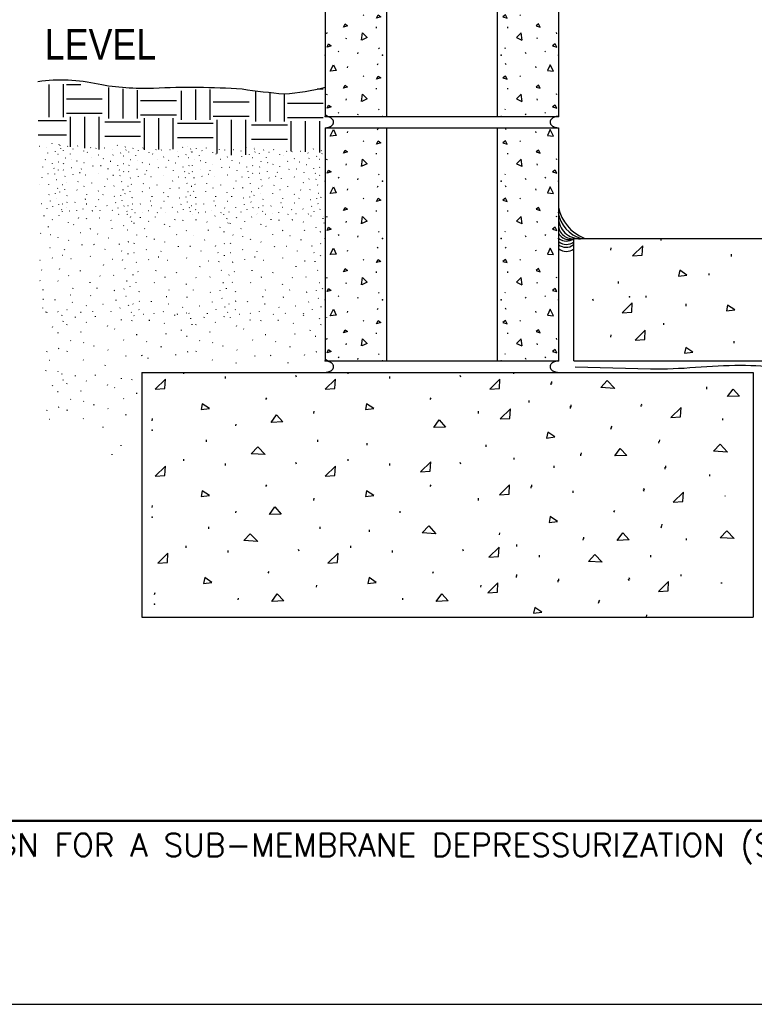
# Model space of a CAD drawing. Extents: x -4.7 to 19.3, y -5.1 to 12.9.
# Tile 1 of 10: x -2 to 1, y -5.1 to -1.1. Entities that reach past the tile are written whole.
import ezdxf
from ezdxf.enums import TextEntityAlignment as Align

# ---------------------------------------------------------------- set-up
doc = ezdxf.new("R2010")
doc.units = 0
doc.layers.get('0').update_dxf_attribs({"linetype": 'CONTINUOUS'})
for name, color, linetype in [('29', 7, 'CONTINUOUS'), ('31', 7, 'CONTINUOUS'), ('32', 7, 'CONTINUOUS'), ('35', 7, 'CONTINUOUS'), ('50', 7, 'CONTINUOUS')]:
    doc.layers.add(name, color=color, linetype=linetype)
doc.styles.add('ROMANS', font='ROMANS')

# ---------------------------------------------------------------- blocks, each defined once
blk = doc.blocks.new('8CMU')
at = {"layer": '32', "linetype": 'CONTINUOUS'}
for p, q in [((0, 0.666667), (0, 0.03125)), ((0, 0.666667), (0.635415, 0.666667)), ((0.060199, 0.653298), (0.06159, 0.656419)), ((0.14241, 0.661273), (0.143801, 0.664398)), ((0.166667, 0.666667), (0.166667, 0.03125)), ((0.468749, 0.666667), (0.468749, 0.03125)), ((0.493007, 0.661273), (0.491616, 0.664398)), ((0.575217, 0.653298), (0.573827, 0.656419)), ((0.635415, 0.666667), (0.635415, 0.03125)), ((0.103563, 0.631098), (0.104949, 0.629017)), ((0.531853, 0.631098), (0.530467, 0.629017)), ((0.138629, 0.59782), (0.138977, 0.594699)), ((0.496788, 0.59782), (0.49644, 0.594699)), ((0.004008, 0.57941), (0.005395, 0.582535)), ((0.05673, 0.565189), (0.058121, 0.568314)), ((0.578686, 0.565189), (0.577296, 0.568314)), ((0.631409, 0.57941), (0.630022, 0.582535)), ((0.145039, 0.54057), (0.14643, 0.538488)), ((0.490378, 0.54057), (0.488987, 0.538488)), ((0.035516, 0.531742), (0.036902, 0.52966)), ((0.088297, 0.524954), (0.089688, 0.528074)), ((0.547118, 0.524954), (0.545728, 0.528074)), ((0.5999, 0.531742), (0.598514, 0.52966)), ((0.060199, 0.497048), (0.06159, 0.500168)), ((0.14241, 0.505023), (0.143801, 0.508148)), ((0.493007, 0.505023), (0.491616, 0.508148)), ((0.575217, 0.497048), (0.573827, 0.500168)), ((0.103563, 0.474848), (0.104949, 0.472767)), ((0.531853, 0.474848), (0.530467, 0.472767)), ((0.138629, 0.44157), (0.138977, 0.438449)), ((0.496788, 0.44157), (0.49644, 0.438449)), ((0.004008, 0.42316), (0.005395, 0.426285)), ((0.05673, 0.408939), (0.058121, 0.412064)), ((0.578686, 0.408939), (0.577296, 0.412064)), ((0.631409, 0.42316), (0.630022, 0.426285)), ((0.145039, 0.38432), (0.14643, 0.38224)), ((0.490378, 0.38432), (0.488987, 0.38224)), ((0.035516, 0.375493), (0.036902, 0.373411)), ((0.088297, 0.368704), (0.089688, 0.371826)), ((0.547118, 0.368704), (0.545728, 0.371826)), ((0.5999, 0.375493), (0.598514, 0.373411)), ((0.060199, 0.330382), (0.06159, 0.333503)), ((0.14241, 0.338358), (0.143801, 0.341483)), ((0.493007, 0.338358), (0.491616, 0.341483)), ((0.575217, 0.330382), (0.573827, 0.333503)), ((0.103563, 0.308182), (0.104949, 0.3061)), ((0.531853, 0.308182), (0.530467, 0.3061)), ((0.138629, 0.274905), (0.138977, 0.271784)), ((0.496788, 0.274905), (0.49644, 0.271784)), ((0.004008, 0.256495), (0.005395, 0.25962)), ((0.05673, 0.242272), (0.058121, 0.245397)), ((0.578686, 0.242272), (0.577296, 0.245397)), ((0.631409, 0.256495), (0.630022, 0.25962)), ((0.145039, 0.217655), (0.14643, 0.215573)), ((0.490378, 0.217655), (0.488987, 0.215573)), ((0.035516, 0.208827), (0.036902, 0.206745)), ((0.088297, 0.202038), (0.089688, 0.205159)), ((0.547118, 0.202038), (0.545728, 0.205159)), ((0.5999, 0.208827), (0.598514, 0.206745)), ((0.060199, 0.163715), (0.06159, 0.166836)), ((0.14241, 0.171691), (0.143801, 0.174816)), ((0.493007, 0.171691), (0.491616, 0.174816)), ((0.575217, 0.163715), (0.573827, 0.166836)), ((0.103563, 0.141516), (0.104949, 0.139434)), ((0.531853, 0.141516), (0.530467, 0.139434)), ((0.138629, 0.108238), (0.138977, 0.105116)), ((0.496788, 0.108238), (0.49644, 0.105116)), ((0.004008, 0.089828), (0.005395, 0.092953)), ((0.631409, 0.089828), (0.630022, 0.092953)), ((0.05673, 0.075605), (0.058121, 0.07873)), ((0.578686, 0.075605), (0.577296, 0.07873)), ((0, 0.036257), (0.007512, 0.03125)), ((0, 0.03125), (0.635415, 0.03125)), ((0.035516, 0.04216), (0.036902, 0.040078)), ((0.088297, 0.035371), (0.089688, 0.038491)), ((0.145039, 0.050988), (0.14643, 0.048906)), ((0.490378, 0.050988), (0.488987, 0.048906)), ((0.547118, 0.035371), (0.545728, 0.038491)), ((0.5999, 0.04216), (0.598514, 0.040078))]:
    blk.add_line(p, q, dxfattribs=at)
for points in [[(0.013371, 0.643935), (0.022738, 0.661622), (0.030023, 0.64532), (0.013719, 0.643935)], [(0.622046, 0.643935), (0.612678, 0.661622), (0.605393, 0.64532), (0.621697, 0.643935)], [(0.139984, 0.622079), (0.144145, 0.630751), (0.151082, 0.625548), (0.139984, 0.622079)], [(0.495431, 0.622079), (0.491272, 0.630751), (0.484335, 0.625548), (0.495431, 0.622079)], [(0.049863, 0.597283), (0.054023, 0.605954), (0.060961, 0.600751), (0.049863, 0.597283)], [(0.585553, 0.597283), (0.581393, 0.605954), (0.574456, 0.600751), (0.585553, 0.597283)], [(0.098934, 0.561602), (0.101684, 0.581426), (0.114105, 0.568598), (0.099258, 0.56172)], [(0.536483, 0.561602), (0.533733, 0.581426), (0.521311, 0.568598), (0.536159, 0.56172)], [(0.004699, 0.542988), (0.008863, 0.55166), (0.015801, 0.546457), (0.004699, 0.542988)], [(0.630717, 0.542988), (0.626553, 0.55166), (0.619616, 0.546457), (0.630717, 0.542988)], [(0.013371, 0.487684), (0.022738, 0.505371), (0.030023, 0.48907), (0.013719, 0.487684)], [(0.622046, 0.487684), (0.612678, 0.505371), (0.605393, 0.48907), (0.621697, 0.487684)], [(0.139984, 0.465829), (0.144145, 0.474501), (0.151082, 0.469298), (0.139984, 0.465829)], [(0.495431, 0.465829), (0.491272, 0.474501), (0.484335, 0.469298), (0.495431, 0.465829)], [(0.049863, 0.441033), (0.054023, 0.449704), (0.060961, 0.444501), (0.049863, 0.441033)], [(0.585553, 0.441033), (0.581393, 0.449704), (0.574456, 0.444501), (0.585553, 0.441033)], [(0.098934, 0.405352), (0.101684, 0.425176), (0.114105, 0.412348), (0.099258, 0.40547)], [(0.536483, 0.405352), (0.533733, 0.425176), (0.521311, 0.412348), (0.536159, 0.40547)], [(0.004699, 0.386738), (0.008863, 0.39541), (0.015801, 0.390207), (0.004699, 0.386738)], [(0.630717, 0.386738), (0.626553, 0.39541), (0.619616, 0.390207), (0.630717, 0.386738)], [(0.013371, 0.321018), (0.022738, 0.338706), (0.030023, 0.322405), (0.013719, 0.321018)], [(0.622046, 0.321018), (0.612678, 0.338706), (0.605393, 0.322405), (0.621697, 0.321018)], [(0.139984, 0.299163), (0.144145, 0.307835), (0.151082, 0.302632), (0.139984, 0.299163)], [(0.495431, 0.299163), (0.491272, 0.307835), (0.484335, 0.302632), (0.495431, 0.299163)], [(0.049863, 0.274366), (0.054023, 0.283038), (0.060961, 0.277835), (0.049863, 0.274366)], [(0.585553, 0.274366), (0.581393, 0.283038), (0.574456, 0.277835), (0.585553, 0.274366)], [(0.098934, 0.238686), (0.101684, 0.25851), (0.114105, 0.245682), (0.099258, 0.238803)], [(0.536483, 0.238686), (0.533733, 0.25851), (0.521311, 0.245682), (0.536159, 0.238803)], [(0.004699, 0.220073), (0.008863, 0.228745), (0.015801, 0.223542), (0.004699, 0.220073)], [(0.630717, 0.220073), (0.626553, 0.228745), (0.619616, 0.223542), (0.630717, 0.220073)], [(0.013371, 0.154352), (0.022738, 0.172039), (0.030023, 0.155738), (0.013719, 0.154352)], [(0.622046, 0.154352), (0.612678, 0.172039), (0.605393, 0.155738), (0.621697, 0.154352)], [(0.139984, 0.132496), (0.144145, 0.141168), (0.151082, 0.135965), (0.139984, 0.132496)], [(0.495431, 0.132496), (0.491272, 0.141168), (0.484335, 0.135965), (0.495431, 0.132496)], [(0.049863, 0.107699), (0.054023, 0.116371), (0.060961, 0.111168), (0.049863, 0.107699)], [(0.585553, 0.107699), (0.581393, 0.116371), (0.574456, 0.111168), (0.585553, 0.107699)], [(0.098934, 0.07202), (0.101684, 0.091844), (0.114105, 0.079016), (0.099258, 0.072137)], [(0.536483, 0.07202), (0.533733, 0.091844), (0.521311, 0.079016), (0.536159, 0.072137)], [(0.004699, 0.053406), (0.008863, 0.062078), (0.015801, 0.056875), (0.004699, 0.053406)], [(0.630717, 0.053406), (0.626553, 0.062078), (0.619616, 0.056875), (0.630717, 0.053406)]]:
    blk.add_lwpolyline(points, dxfattribs=at)
for points in [[(0.000001, 0, 0.023214), (0.003224, 0.000232, 0.02419), (0.00641, 0.000769, 0.024773), (0.009383, 0.001573, 0.027459), (0.012255, 0.002683, 0.02867), (0.014761, 0.00399, 0.033429), (0.017085, 0.005595, 0.035406), (0.01895, 0.007306, 0.042063), (0.020528, 0.00928, 0.044525), (0.021621, 0.011284, 0.050398), (0.022319, 0.013454, 0.051721), (0.022542, 0.015625, 0.051721), (0.022319, 0.017795, 0.050398), (0.021621, 0.019965, 0.044525), (0.020528, 0.021969, 0.042063), (0.01895, 0.023944, 0.035406), (0.017085, 0.025654, 0.033429), (0.014761, 0.027259, 0.02867), (0.012255, 0.028566, 0.027459), (0.009383, 0.029676, 0.024773), (0.00641, 0.030481, 0.02419), (0.003224, 0.031017, 0.023214), (0.000001, 0.03125)], [(0.635416, 0.03125, 0.023214), (0.632193, 0.031017, 0.02419), (0.629007, 0.030481, 0.024773), (0.626034, 0.029676, 0.027459), (0.623162, 0.028566, 0.02867), (0.620655, 0.027259, 0.033429), (0.618332, 0.025654, 0.035406), (0.616467, 0.023944, 0.042063), (0.614888, 0.021969, 0.044525), (0.613795, 0.019965, 0.050398), (0.613098, 0.017795, 0.051721), (0.612875, 0.015625, 0.051721), (0.613098, 0.013454, 0.050398), (0.613795, 0.011284, 0.044525), (0.614888, 0.00928, 0.042063), (0.616467, 0.007306, 0.035406), (0.618332, 0.005595, 0.033429), (0.620655, 0.00399, 0.02867), (0.623162, 0.002683, 0.027459), (0.626034, 0.001573, 0.024773), (0.629007, 0.000769, 0.02419), (0.632193, 0.000232, 0.023214), (0.635416, 0)]]:
    blk.add_lwpolyline(points, format="xyb", dxfattribs=at)
for p in [(0, 0.520832), (0.15625, 0.520832), (0.479165, 0.520832), (0.635415, 0.520832), (0, 0.364583), (0.15625, 0.364583), (0.479165, 0.364583), (0.635415, 0.364583), (0, 0.197917), (0.15625, 0.197917), (0.479165, 0.197917), (0.635415, 0.197917), (0, 0.03125), (0.15625, 0.03125), (0.479165, 0.03125), (0.635415, 0.03125)]:
    blk.add_point(p, dxfattribs=at)
blk = doc.blocks.new('STUCCO')
at = {"layer": '31', "linetype": 'CONTINUOUS'}
for p, q in [((0, 0.25), (0.00025, 0.249702)), ((0.031969, 0.241385), (0.032402, 0.242685)), ((0.068318, 0.242594), (0.068753, 0.243893)), ((0.212507, 0.245014), (0.212941, 0.246313)), ((0.241587, 0.238969), (0.242023, 0.240268)), ((0.016798, 0.227889), (0.017234, 0.229188)), ((0.042245, 0.214592), (0.042678, 0.215891)), ((0.052313, 0.232469), (0.051661, 0.233118)), ((0.090711, 0.225473), (0.091146, 0.226771)), ((0.103809, 0.220379), (0.103158, 0.22103)), ((0.115573, 0.236551), (0.116007, 0.237849)), ((0.134938, 0.235143), (0.135371, 0.236441)), ((0.167167, 0.23626), (0.165828, 0.235969)), ((0.194079, 0.230656), (0.193428, 0.231306)), ((0.224604, 0.217613), (0.225038, 0.218911)), ((0.244012, 0.228087), (0.244448, 0.229389)), ((0.023839, 0.199224), (0.023188, 0.199872)), ((0.047465, 0.195598), (0.046815, 0.196247)), ((0.120167, 0.200432), (0.119516, 0.201081)), ((0.144146, 0.210268), (0.142803, 0.209977)), ((0.16197, 0.19741), (0.161319, 0.19806)), ((0.196733, 0.210962), (0.197169, 0.212264)), ((0.235021, 0.207245), (0.233682, 0.206956)), ((0.017406, 0.179531), (0.01784, 0.180831)), ((0.065871, 0.189203), (0.066307, 0.190504)), ((0.091693, 0.182301), (0.091042, 0.182948)), ((0.124033, 0.171072), (0.124469, 0.17237)), ((0.153232, 0.172188), (0.151892, 0.171896)), ((0.188371, 0.187901), (0.187031, 0.187613)), ((0.214303, 0.172884), (0.21474, 0.174182)), ((0.236233, 0.178837), (0.234892, 0.178546)), ((0.016922, 0.156185), (0.016271, 0.156837)), ((0.046861, 0.164164), (0.046211, 0.164816)), ((0.076896, 0.146197), (0.075557, 0.145905)), ((0.081625, 0.159583), (0.082059, 0.160884)), ((0.144401, 0.143613), (0.14375, 0.144264)), ((0.179163, 0.160188), (0.179599, 0.161488)), ((0.220132, 0.156307), (0.219482, 0.156956)), ((0.235531, 0.149509), (0.235965, 0.150807)), ((0.022781, 0.134102), (0.021479, 0.133453)), ((0.052313, 0.139384), (0.051661, 0.140031)), ((0.097753, 0.137568), (0.0971, 0.138219)), ((0.176135, 0.122712), (0.176569, 0.12401)), ((0.198065, 0.136525), (0.196725, 0.136233)), ((0.222178, 0.134802), (0.222615, 0.136102)), ((0.014318, 0.102926), (0.013016, 0.102276)), ((0.026688, 0.110719), (0.026036, 0.11137)), ((0.069507, 0.113042), (0.069943, 0.114342)), ((0.092044, 0.097233), (0.090703, 0.096943)), ((0.119792, 0.108206), (0.120225, 0.109505)), ((0.167423, 0.095859), (0.166773, 0.09651)), ((0.20037, 0.097327), (0.200803, 0.098625)), ((0.228615, 0.113995), (0.227962, 0.114643)), ((0.02213, 0.08474), (0.021479, 0.085389)), ((0.066246, 0.083771), (0.065595, 0.084422)), ((0.143419, 0.079796), (0.143854, 0.081094)), ((0.233203, 0.083935), (0.231865, 0.083643)), ((0.029521, 0.062266), (0.029954, 0.063566)), ((0.096283, 0.050087), (0.094944, 0.049796)), ((0.101616, 0.065893), (0.102052, 0.067193)), ((0.145357, 0.048875), (0.144017, 0.048587)), ((0.160382, 0.065893), (0.160818, 0.067193)), ((0.202307, 0.060967), (0.200965, 0.060676)), ((0.225208, 0.064078), (0.225642, 0.065379)), ((0.240378, 0.069719), (0.240813, 0.071018)), ((0.014318, 0.032129), (0.013667, 0.03278)), ((0.030246, 0.039206), (0.028906, 0.038914)), ((0.0586, 0.038089), (0.059036, 0.039389)), ((0.10113, 0.032556), (0.099792, 0.032266)), ((0.134753, 0.024333), (0.1341, 0.024984)), ((0.175298, 0.026952), (0.174648, 0.027602)), ((0.206427, 0.036879), (0.206861, 0.038177)), ((0.230428, 0.046296), (0.229777, 0.046947)), ((0.236741, 0.02499), (0.237177, 0.026289)), ((0.010411, 0.011993), (0.00976, 0.012643)), ((0.029292, 0.01849), (0.028641, 0.019139)), ((0.039704, 0.006797), (0.039053, 0.007448)), ((0.065746, 0.009396), (0.065095, 0.010046)), ((0.08788, 0.013941), (0.087229, 0.014592)), ((0.121732, 0.008098), (0.120428, 0.007448)), ((0.150378, 0.009396), (0.149725, 0.010046)), ((0.194309, 0.009073), (0.194745, 0.010372)), ((0.215516, 0.018141), (0.215949, 0.019441)), ((0.249461, 0.000281), (0.25, 0))]:
    blk.add_line(p, q, dxfattribs=at)

msp = doc.modelspace()

# ---------------------------------------------------------------- linework, layer by layer
at = {"layer": '29', "linetype": 'CONTINUOUS'}
for p, q in [((0.227932, -2.491762), (0.227932, -1.991762)), ((0.227932, -1.991762), (2.740229, -1.991762)), ((0.227932, -2.491762), (2.740229, -2.491762)), ((-1.53769, -2.538637), (-1.53769, -3.538637)), ((-1.53769, -2.538637), (0.96231, -2.538637)), ((0.96231, -2.538637), (0.96231, -3.538637)), ((-1.53769, -3.538637), (0.96231, -3.538637))]:
    msp.add_line(p, q, dxfattribs=at)
msp.add_lwpolyline([(0.233564, -2.516281), (0.387716, -2.520044), (0.541868, -2.523807, 0.022821), (0.726085, -2.517489, -0.016258), (0.910329, -2.508755, -0.026747), (1.075763, -2.52041, 0.028964), (1.241193, -2.531332, 0.014467), (1.395344, -2.523703, -0.015142), (1.549497, -2.516281, -0.001878), (1.748768, -2.515404, -0.002525), (1.948036, -2.516281, -0.004206), (2.169869, -2.521351, 0.010099), (2.391695, -2.523807, 0.008162), (2.504486, -2.519652, -0.011637), (2.617283, -2.516281), (2.6812, -2.516281), (2.745117, -2.516281)], format="xyb", dxfattribs=at)
for centre, radius, start, end in [((0.298282, -1.86176), 0.135593, 189.521658, 253.159133), ((0.333826, -1.82959), 0.171659, 191.684233, 248.408522), ((0.223683, -1.933512), 0.058405, 175.827119, 274.172881), ((0.253086, -1.904419), 0.087673, 186.280161, 277.454258), ((0.208602, -1.948118), 0.047733, 204.942997, 293.889731), ((0.198161, -1.951994), 0.049677, 231.981883, 306.820678), ((0.198161, -1.965533), 0.049677, 231.981883, 306.820678), ((0.196659, -1.977566), 0.049677, 231.981883, 306.820678), ((0.198161, -1.994115), 0.049677, 231.981883, 306.820678)]:
    msp.add_arc(centre, radius, start, end, dxfattribs=at)
at = {"layer": '31', "linetype": 'CONTINUOUS'}
for p, q in [((-1.918052, -1.362012), (-1.918052, -1.495059)), ((-1.859458, -1.35999), (-1.859458, -1.495059)), ((-1.845893, -1.362198), (-1.787547, -1.362198)), ((-1.67369, -1.373591), (-1.67369, -1.500888)), ((-1.615096, -1.379456), (-1.615096, -1.500888)), ((-1.556503, -1.385318), (-1.556503, -1.500888)), ((-1.376561, -1.38681), (-1.376561, -1.506719)), ((-1.317967, -1.382622), (-1.317967, -1.506719)), ((-1.259374, -1.382031), (-1.259374, -1.506719)), ((-1.073607, -1.390715), (-1.073607, -1.512549)), ((-1.015013, -1.396729), (-1.015013, -1.512549)), ((-0.956419, -1.402742), (-0.956419, -1.512549)), ((-0.821427, -1.379688), (-0.79637, -1.379688)), ((-1.845893, -1.420792), (-1.699409, -1.420792)), ((-1.542938, -1.426621), (-1.396453, -1.426621)), ((-1.24581, -1.432451), (-1.099326, -1.432451)), ((-0.942854, -1.438281), (-0.79637, -1.438281)), ((-1.845893, -1.479385), (-1.699409, -1.479385)), ((-1.542938, -1.485215), (-1.396453, -1.485215)), ((-1.961227, -1.508682), (-1.845893, -1.508682)), ((-1.831245, -1.494034), (-1.831245, -1.616949)), ((-1.772651, -1.494034), (-1.772651, -1.622279)), ((-1.714057, -1.494034), (-1.714057, -1.627609)), ((-1.689422, -1.514512), (-1.542938, -1.514512)), ((-1.528289, -1.499863), (-1.528289, -1.62923)), ((-1.469695, -1.499863), (-1.469695, -1.627763)), ((-1.411102, -1.499863), (-1.411102, -1.626299)), ((-1.392294, -1.520341), (-1.24581, -1.520341)), ((-1.24581, -1.491044), (-1.099326, -1.491044)), ((-1.231161, -1.505693), (-1.231161, -1.643418)), ((-1.172568, -1.505693), (-1.172568, -1.650526)), ((-1.113974, -1.505693), (-1.113974, -1.649651)), ((-1.089339, -1.526172), (-0.942854, -1.526172)), ((-0.942854, -1.496875), (-0.79637, -1.496875)), ((-0.928206, -1.511523), (-0.928206, -1.634326)), ((-0.869612, -1.511523), (-0.869612, -1.63677)), ((-0.811018, -1.511523), (-0.811018, -1.639214)), ((-1.961227, -1.567276), (-1.845893, -1.567276)), ((-1.905046, -1.604602), (-1.904555, -1.603141)), ((-1.872328, -1.611402), (-1.871841, -1.60994)), ((-1.689422, -1.573105), (-1.542938, -1.573105)), ((-1.392294, -1.578935), (-1.24581, -1.578935)), ((-1.089339, -1.584766), (-0.942854, -1.584766)), ((-1.956053, -1.614449), (-1.95756, -1.614777)), ((-1.925776, -1.620754), (-1.926508, -1.620023)), ((-1.922789, -1.642909), (-1.922302, -1.641445)), ((-1.891436, -1.635427), (-1.890948, -1.633966)), ((-1.879717, -1.647091), (-1.881224, -1.647417)), ((-1.869602, -1.623643), (-1.869112, -1.62218)), ((-1.932198, -1.668854), (-1.933706, -1.669177)), ((-1.903023, -1.685747), (-1.902534, -1.684286)), ((-1.878352, -1.679051), (-1.879862, -1.679379)), ((-1.942557, -1.700031), (-1.942068, -1.698568)), ((-1.921294, -1.726652), (-1.922799, -1.72698)), ((-1.896467, -1.704396), (-1.897201, -1.703667)), ((-1.894164, -1.72859), (-1.893674, -1.727128)), ((-1.879143, -1.712044), (-1.878655, -1.710583)), ((-1.945964, -1.742191), (-1.945475, -1.74073)), ((-1.918701, -1.77075), (-1.918211, -1.769289)), ((-1.886924, -1.751997), (-1.887656, -1.751268)), ((-1.955764, -1.772401), (-1.956497, -1.771668)), ((-1.890757, -1.808154), (-1.890268, -1.806691)), ((-1.881763, -1.785815), (-1.883268, -1.786143)), ((-1.873693, -1.801809), (-1.873202, -1.800346)), ((-1.946905, -1.849922), (-1.947638, -1.84919)), ((-1.916521, -1.811654), (-1.91803, -1.811982)), ((-1.911885, -1.838754), (-1.911397, -1.837293)), ((-1.884883, -1.82816), (-1.885616, -1.827427)), ((-1.877781, -1.852129), (-1.877292, -1.850667)), ((-1.925518, -1.870035), (-1.925029, -1.868573)), ((-1.901661, -1.859833), (-1.901172, -1.858371)), ((-1.863474, -1.879926), (-1.862866, -1.880242)), ((-1.632734, -1.893441), (-1.632, -1.89125)), ((-1.937398, -1.89956), (-1.936664, -1.89737)), ((-1.903065, -1.914612), (-1.904164, -1.913513)), ((-1.876055, -1.897521), (-1.875323, -1.895331)), ((-1.838268, -1.926418), (-1.837534, -1.924227)), ((-1.796313, -1.907721), (-1.795578, -1.905529)), ((-1.763635, -1.910096), (-1.762901, -1.907904)), ((-1.709249, -1.908214), (-1.71151, -1.908701)), ((-1.663835, -1.917669), (-1.664932, -1.916573)), ((-1.583661, -1.903643), (-1.582928, -1.901448)), ((-1.579573, -1.922003), (-1.578841, -1.919809)), ((-1.951115, -1.970711), (-1.952214, -1.969615)), ((-1.920057, -1.944777), (-1.919323, -1.942586)), ((-1.816163, -1.93501), (-1.817263, -1.933911)), ((-1.788561, -1.968672), (-1.789661, -1.967576)), ((-1.748099, -1.952073), (-1.750359, -1.952565)), ((-1.659357, -1.950901), (-1.658622, -1.948707)), ((-1.612326, -1.939677), (-1.611592, -1.937487)), ((-1.594745, -1.957174), (-1.597007, -1.957661)), ((-1.911242, -1.976831), (-1.912342, -1.975732)), ((-1.880182, -1.987621), (-1.879451, -1.985427)), ((-1.836609, -1.99927), (-1.83771, -1.998174)), ((-1.718018, -1.973771), (-1.719117, -1.972674)), ((-1.673467, -1.989816), (-1.675727, -1.990305)), ((-1.592701, -2.005115), (-1.59496, -2.005605)), ((0.58582, -1.999414), (0.58582, -1.99182)), ((-1.912266, -2.029872), (-1.913365, -2.028776)), ((-1.853602, -2.037602), (-1.85287, -2.035409)), ((-1.782038, -2.018219), (-1.781305, -2.016027)), ((-1.732764, -2.016336), (-1.735026, -2.016824)), ((-1.689003, -2.036582), (-1.688271, -2.034388)), ((-1.629706, -2.01516), (-1.628974, -2.012969)), ((-1.619872, -2.043133), (-1.620969, -2.042036)), ((-1.593888, -2.054605), (-1.593154, -2.052414)), ((0.379797, -2.03882), (0.380797, -2.029961)), ((-1.952904, -2.080604), (-1.955099, -2.081698)), ((-1.903065, -2.071691), (-1.904164, -2.070596)), ((-1.861581, -2.060195), (-1.863842, -2.060685)), ((-1.826388, -2.074754), (-1.827487, -2.073659)), ((-1.747664, -2.064552), (-1.748764, -2.063457)), ((-1.657108, -2.076518), (-1.65937, -2.077008)), ((-1.616417, -2.079424), (-1.615685, -2.077229)), ((0.873814, -2.064168), (0.873814, -2.055559)), ((-1.94631, -2.12006), (-1.947409, -2.118965)), ((-1.874052, -2.116145), (-1.873318, -2.113949)), ((-1.789194, -2.124302), (-1.78846, -2.122112)), ((-1.694115, -2.099824), (-1.69338, -2.09763)), ((-1.60556, -2.114535), (-1.606656, -2.11344)), ((-1.954, -2.163904), (-1.955099, -2.162807)), ((-1.879549, -2.165535), (-1.880648, -2.16444)), ((-1.836021, -2.14282), (-1.838281, -2.14331)), ((-1.749323, -2.172246), (-1.748589, -2.170052)), ((-1.708818, -2.145137), (-1.709914, -2.144042)), ((-1.653221, -2.142664), (-1.652487, -2.140473)), ((-1.597813, -2.16526), (-1.600076, -2.165753)), ((0.411688, -2.175496), (0.411688, -2.166637)), ((0.781673, -2.141621), (0.781673, -2.134027)), ((-1.941526, -2.201826), (-1.940792, -2.199633)), ((-1.819866, -2.195706), (-1.819133, -2.193513)), ((-1.720695, -2.195706), (-1.719961, -2.193513)), ((-1.649952, -2.20402), (-1.652211, -2.20451)), ((-1.611303, -2.198768), (-1.610569, -2.196574)), ((-1.585708, -2.189253), (-1.584974, -2.187057)), ((-1.940303, -2.24074), (-1.942563, -2.241232)), ((-1.892452, -2.242628), (-1.891719, -2.240434)), ((-1.828865, -2.22238), (-1.831125, -2.222871)), ((-1.820685, -2.251964), (-1.822945, -2.252453)), ((-1.746053, -2.224422), (-1.748315, -2.224911)), ((-1.642997, -2.244668), (-1.642263, -2.242474)), ((-1.602492, -2.228777), (-1.603591, -2.22768)), ((0.308656, -2.245871), (0.305875, -2.239793)), ((0.524578, -2.232949), (0.524578, -2.225355)), ((-1.941914, -2.275701), (-1.943014, -2.274604)), ((-1.93049, -2.292151), (-1.92951, -2.289229)), ((-1.924339, -2.29543), (-1.925438, -2.294333)), ((-1.880397, -2.291047), (-1.881495, -2.289949)), ((-1.843047, -2.283375), (-1.844146, -2.282276)), ((-1.785921, -2.293237), (-1.788117, -2.294333)), ((-1.763951, -2.265836), (-1.765049, -2.26474)), ((-1.737583, -2.291047), (-1.738682, -2.289949)), ((-1.695529, -2.261419), (-1.696625, -2.260323)), ((-1.663444, -2.291589), (-1.662711, -2.289396)), ((-1.627663, -2.276289), (-1.626928, -2.274096)), ((-1.591841, -2.264732), (-1.591107, -2.262536)), ((0.688107, -2.267185), (0.688107, -2.258576)), ((-1.881612, -2.294996), (-1.881049, -2.295668)), ((-1.865057, -2.305753), (-1.864078, -2.302826)), ((-1.859607, -2.330232), (-1.858628, -2.327307)), ((-1.809686, -2.314375), (-1.808708, -2.311451)), ((-1.763909, -2.334441), (-1.765374, -2.332979)), ((-1.727897, -2.311656), (-1.726919, -2.308732)), ((-1.621573, -2.325255), (-1.620594, -2.322332)), ((-1.578003, -2.328422), (-1.577023, -2.3255)), ((-1.570378, -2.306427), (-1.569467, -2.306902)), ((-1.505487, -2.32591), (-1.508503, -2.326563)), ((-1.403469, -2.306215), (-1.402491, -2.303293)), ((-1.354594, -2.294996), (-1.354031, -2.295668)), ((-1.338038, -2.319816), (-1.33706, -2.316891)), ((-1.282669, -2.314375), (-1.28169, -2.311451)), ((-1.236891, -2.334441), (-1.238357, -2.332979)), ((-1.20088, -2.311656), (-1.199901, -2.308732)), ((-1.094555, -2.325255), (-1.093577, -2.322332)), ((-1.050984, -2.328422), (-1.050007, -2.3255)), ((-0.978469, -2.32591), (-0.981484, -2.326563)), ((-0.876452, -2.306215), (-0.875474, -2.303293)), ((-0.811021, -2.319816), (-0.810042, -2.316891)), ((-1.903276, -2.353801), (-1.902297, -2.350878)), ((-1.843818, -2.344745), (-1.842839, -2.34182)), ((-1.786565, -2.374664), (-1.785586, -2.371742)), ((-1.677513, -2.350184), (-1.676534, -2.347262)), ((-1.648039, -2.361641), (-1.649505, -2.360177)), ((-1.444935, -2.33852), (-1.446398, -2.337057)), ((-1.376257, -2.367865), (-1.375279, -2.364941)), ((-1.332586, -2.344297), (-1.331608, -2.341371)), ((-1.316799, -2.344745), (-1.31582, -2.34182)), ((-1.259547, -2.374664), (-1.258569, -2.371742)), ((-1.150495, -2.350184), (-1.149516, -2.347262)), ((-1.121022, -2.361641), (-1.122487, -2.360177)), ((-0.917917, -2.33852), (-0.919382, -2.337057)), ((-0.84924, -2.367865), (-0.84826, -2.364941)), ((-0.805569, -2.344297), (-0.804591, -2.341371)), ((0.595966, -2.344638), (0.595966, -2.337044)), ((-1.879835, -2.377128), (-1.88285, -2.377779)), ((-1.827975, -2.409242), (-1.82944, -2.407779)), ((-1.611237, -2.406523), (-1.612702, -2.40506)), ((-1.557288, -2.384391), (-1.560302, -2.385044)), ((-1.51718, -2.413323), (-1.518646, -2.411859)), ((-1.438964, -2.382828), (-1.437984, -2.379902)), ((-1.352815, -2.391191), (-1.355831, -2.391844)), ((-1.300958, -2.409242), (-1.302422, -2.407779)), ((-1.084219, -2.406523), (-1.085685, -2.40506)), ((-1.030271, -2.384391), (-1.033284, -2.385044)), ((-0.990163, -2.413323), (-0.991628, -2.411859)), ((-0.911945, -2.382828), (-0.910967, -2.379902)), ((-0.825797, -2.391191), (-0.828813, -2.391844)), ((0.379797, -2.394199), (0.380797, -2.38534)), ((0.883961, -2.419544), (0.883961, -2.410935)), ((-1.926451, -2.454443), (-1.925471, -2.451521)), ((-1.877108, -2.441049), (-1.880122, -2.441703)), ((-1.842452, -2.453547), (-1.841474, -2.450622)), ((-1.774813, -2.417401), (-1.776279, -2.415938)), ((-1.733398, -2.431789), (-1.732421, -2.428863)), ((-1.675303, -2.44732), (-1.676768, -2.445859)), ((-1.457779, -2.434715), (-1.460792, -2.435367)), ((-1.350089, -2.455113), (-1.353102, -2.455768)), ((-1.315435, -2.453547), (-1.314456, -2.450622)), ((-1.247796, -2.417401), (-1.24926, -2.415938)), ((-1.206382, -2.431789), (-1.205404, -2.428863)), ((-1.148286, -2.44732), (-1.14975, -2.445859)), ((-0.93076, -2.434715), (-0.933773, -2.435367)), ((-0.82307, -2.455113), (-0.826085, -2.455768)), ((-1.914495, -2.490583), (-1.914802, -2.490277)), ((-1.776177, -2.488122), (-1.777641, -2.48666)), ((-1.602539, -2.472586), (-1.601561, -2.469664)), ((-1.536841, -2.470074), (-1.539857, -2.470727)), ((-1.512466, -2.482402), (-1.511487, -2.479477)), ((-1.39943, -2.468508), (-1.398452, -2.465586)), ((-1.249159, -2.488122), (-1.250624, -2.48666)), ((-1.075522, -2.472586), (-1.074544, -2.469664)), ((-1.009823, -2.470074), (-1.012839, -2.470727)), ((-0.872413, -2.468508), (-0.871435, -2.465586)), ((-1.93049, -2.532387), (-1.92951, -2.529465)), ((-1.881612, -2.535232), (-1.881049, -2.535904)), ((-1.687911, -2.510122), (-1.686932, -2.507198)), ((-1.152341, -2.500883), (-1.151362, -2.497957)), ((-0.939958, -2.500883), (-0.938979, -2.497957)), ((-1.865057, -2.545988), (-1.864078, -2.543063)), ((-1.859607, -2.570469), (-1.858628, -2.567543)), ((-1.809686, -2.554612), (-1.808708, -2.551688)), ((-1.763909, -2.574677), (-1.765374, -2.573215)), ((-1.727897, -2.551893), (-1.726919, -2.548969)), ((-1.621573, -2.565492), (-1.620594, -2.562568)), ((-1.578003, -2.568659), (-1.577023, -2.565737)), ((-1.366148, -2.545081), (-1.366148, -2.538637)), ((-1.195289, -2.564065), (-1.195289, -2.555471)), ((-0.904961, -2.558003), (-0.907492, -2.551924)), ((-0.693852, -2.545081), (-0.693852, -2.538637)), ((-0.523242, -2.564065), (-0.523242, -2.555471)), ((-0.232914, -2.558003), (-0.235695, -2.551924)), ((-0.016992, -2.545081), (-0.016992, -2.538637)), ((0.138591, -2.583828), (0.138591, -2.575219)), ((-1.903276, -2.594036), (-1.902297, -2.591113)), ((-1.843818, -2.58498), (-1.842839, -2.582057)), ((-1.786565, -2.614901), (-1.785586, -2.611979)), ((-1.677513, -2.590419), (-1.676534, -2.587497)), ((-1.648039, -2.601878), (-1.649505, -2.600414)), ((0.136391, -2.589471), (0.136391, -2.580862)), ((0.77256, -2.606807), (0.77256, -2.598198)), ((-1.879835, -2.617363), (-1.88285, -2.618016)), ((-1.827975, -2.649479), (-1.82944, -2.648016)), ((-1.774813, -2.657637), (-1.776279, -2.656174)), ((-1.611237, -2.64676), (-1.612702, -2.645297)), ((-1.557288, -2.624628), (-1.560302, -2.625281)), ((-1.030758, -2.649128), (-1.027211, -2.642284)), ((-0.358211, -2.649128), (-0.355414, -2.642284)), ((0.046451, -2.661281), (0.046451, -2.653688)), ((-1.926451, -2.69468), (-1.925471, -2.691758)), ((-1.877108, -2.681285), (-1.880122, -2.68194)), ((-1.842452, -2.693784), (-1.841474, -2.690859)), ((-1.733398, -2.672026), (-1.732421, -2.669099)), ((-1.675303, -2.687557), (-1.676768, -2.686096)), ((0.215109, -2.685909), (0.215109, -2.677315)), ((0.21731, -2.680266), (0.21731, -2.671672)), ((0.505438, -2.679846), (0.502906, -2.673768)), ((0.507638, -2.674203), (0.505107, -2.668125)), ((-1.914495, -2.73082), (-1.914802, -2.730513)), ((-1.776177, -2.728359), (-1.777641, -2.726896)), ((-1.602539, -2.712823), (-1.601561, -2.709901)), ((-1.496008, -2.73594), (-1.493977, -2.727331)), ((-0.834336, -2.706331), (-0.832555, -2.697471)), ((-0.161773, -2.706331), (-0.160773, -2.697471)), ((0.83838, -2.733286), (0.83838, -2.726458)), ((-1.696464, -2.764424), (-1.695484, -2.761497)), ((-1.153523, -2.757706), (-1.152758, -2.750878)), ((0.379641, -2.770971), (0.383188, -2.764128)), ((0.381841, -2.765328), (0.385388, -2.758484)), ((-1.274008, -2.823005), (-1.274008, -2.814396)), ((-0.818633, -2.823005), (-0.818633, -2.814396)), ((0.578263, -2.822531), (0.580044, -2.813672)), ((-1.622592, -2.838341), (-1.621615, -2.835417)), ((-0.616398, -2.835661), (-0.616398, -2.827318)), ((-0.129883, -2.843005), (-0.129883, -2.834146)), ((0.576063, -2.828174), (0.577844, -2.819315)), ((-1.659529, -2.875302), (-1.658549, -2.872378)), ((-1.366148, -2.900458), (-1.366148, -2.892865)), ((-0.693852, -2.900458), (-0.693852, -2.892865)), ((-0.014792, -2.894816), (-0.014792, -2.887223)), ((0.256875, -2.879549), (0.257641, -2.872721)), ((0.259076, -2.873906), (0.259841, -2.867078)), ((-1.195289, -2.919443), (-1.195289, -2.910849)), ((-0.904961, -2.91338), (-0.907492, -2.907302)), ((-0.523242, -2.919443), (-0.523242, -2.910849)), ((-0.232914, -2.91338), (-0.235695, -2.907302)), ((0.148737, -2.929052), (0.148737, -2.920443)), ((0.601911, -2.934695), (0.601911, -2.926086)), ((0.604112, -2.929052), (0.604112, -2.920443)), ((0.784047, -2.963246), (0.784047, -2.955652)), ((-1.030758, -3.004505), (-1.027211, -2.997661)), ((-0.358211, -3.004505), (-0.355414, -2.997661)), ((0.054396, -3.012148), (0.054396, -3.004555)), ((0.056596, -3.006505), (0.056596, -2.998911)), ((0.515583, -3.02507), (0.513052, -3.018992)), ((0.517784, -3.019427), (0.515253, -3.013349)), ((-0.834336, -3.061708), (-0.832555, -3.052849)), ((-0.161773, -3.061708), (-0.160773, -3.052849)), ((0.225255, -3.031133), (0.225255, -3.022539)), ((0.847339, -3.04523), (0.848318, -3.042305)), ((-1.496008, -3.091318), (-1.493977, -3.082708)), ((-1.153523, -3.113083), (-1.152758, -3.106255)), ((-0.480977, -3.113083), (-0.480977, -3.106255)), ((0.391987, -3.110552), (0.395534, -3.103708)), ((-1.263862, -3.178383), (-1.263862, -3.169773)), ((-0.808487, -3.178383), (-0.808487, -3.169773)), ((0.586208, -3.173398), (0.58799, -3.164539)), ((0.588409, -3.167755), (0.59019, -3.158896)), ((-0.606253, -3.191039), (-0.606253, -3.182695)), ((-0.075464, -3.203008), (-0.073432, -3.194398)), ((0.267021, -3.224773), (0.267786, -3.217945)), ((0.269221, -3.21913), (0.269987, -3.212302)), ((0.689568, -3.224773), (0.689568, -3.217945)), ((-1.356003, -3.255836), (-1.356003, -3.248242)), ((-0.683706, -3.255836), (-0.683706, -3.248242)), ((-0.004646, -3.250193), (-0.004646, -3.242599)), ((-1.185143, -3.27482), (-1.185143, -3.266227)), ((-0.894815, -3.268758), (-0.897346, -3.26268)), ((-0.513096, -3.27482), (-0.513096, -3.266227)), ((-0.222768, -3.268758), (-0.225549, -3.26268)), ((0.087857, -3.294583), (0.087857, -3.285974)), ((0.543232, -3.294583), (0.543232, -3.285974)), ((-1.020612, -3.359883), (-1.017065, -3.353039)), ((-0.348065, -3.359883), (-0.345268, -3.353039)), ((-0.006484, -3.37768), (-0.006484, -3.370086)), ((-0.004284, -3.372036), (-0.004284, -3.364443)), ((0.456904, -3.384958), (0.454372, -3.37888)), ((0.668013, -3.372036), (0.668013, -3.364443)), ((-0.82419, -3.417086), (-0.822409, -3.408227)), ((-0.151628, -3.417086), (-0.150628, -3.408227)), ((0.164375, -3.396664), (0.164375, -3.38807)), ((0.166576, -3.391021), (0.166576, -3.382427)), ((0.454703, -3.390602), (0.452172, -3.384523)), ((0.834414, -3.400922), (0.830025, -3.400646)), ((-1.485862, -3.446695), (-1.483831, -3.438086)), ((-1.143378, -3.468461), (-1.142612, -3.461633)), ((-0.470831, -3.468461), (-0.470831, -3.461633)), ((0.328906, -3.481727), (0.332453, -3.474883)), ((0.331107, -3.476083), (0.334654, -3.46924)), ((0.525385, -3.538637), (0.527109, -3.53007))]:
    msp.add_line(p, q, dxfattribs=at)
msp.add_lwpolyline([(-1.962659, -1.349234, -0.093468), (-1.715905, -1.359381, 0.055485), (-1.489434, -1.376293, -0.029296), (-1.127755, -1.379676, 0.01433), (-0.955366, -1.399971, 0.037375), (-0.786358, -1.372912, 0.037375)], format="xyb", dxfattribs=at)
for points in [[(0.508617, -2.058898), (0.510648, -2.02068), (0.468883, -2.06143)], [(0.656445, -2.144961), (0.690367, -2.140664), (0.661508, -2.12118)], [(0.465859, -2.292434), (0.467625, -2.254215), (0.426109, -2.294965)], [(0.852298, -2.287168), (0.88622, -2.282871), (0.857361, -2.263387)], [(0.518763, -2.404122), (0.520794, -2.365904), (0.479029, -2.406654)], [(0.680947, -2.460432), (0.714868, -2.456135), (0.686009, -2.436651)], [(-1.443352, -2.604565), (-1.44132, -2.566346), (-1.483086, -2.607096)], [(-0.748273, -2.604565), (-0.745742, -2.566346), (-0.787508, -2.607096)], [(-0.075711, -2.604565), (-0.073945, -2.566346), (-0.115461, -2.607096)], [(0.33906, -2.600531), (0.365388, -2.571938), (0.395513, -2.604078)], [(0.857017, -2.637792), (0.879798, -2.607167), (0.905626, -2.636276)], [(-1.295523, -2.690628), (-1.261602, -2.686331), (-1.290461, -2.666846)], [(-0.623727, -2.690628), (-0.58982, -2.686331), (-0.618664, -2.666846)], [(-0.032953, -2.726409), (-0.030922, -2.68819), (-0.072688, -2.72894)], [(0.664326, -2.720766), (0.666857, -2.682547), (0.625091, -2.723297)], [(-1.009607, -2.742855), (-0.987576, -2.71223), (-0.960997, -2.74134)], [(-0.344539, -2.763784), (-0.321758, -2.733159), (-0.29593, -2.762268)], [(0.117076, -2.806828), (0.150997, -2.802531), (0.122138, -2.783047)], [(-1.090367, -2.871104), (-1.064039, -2.84251), (-1.033914, -2.874651)], [(0.396263, -2.879984), (0.418294, -2.849359), (0.444872, -2.878469)], [(0.799814, -2.860637), (0.827158, -2.832043), (0.856267, -2.864184)], [(-1.443352, -2.959943), (-1.44132, -2.921724), (-1.483086, -2.962474)], [(-0.748273, -2.959943), (-0.745742, -2.921724), (-0.787508, -2.962474)], [(-0.35843, -2.942503), (-0.356664, -2.904284), (-0.39818, -2.945034)], [(-0.036271, -3.03675), (-0.03424, -2.998531), (-0.076005, -3.039281)], [(-1.295523, -3.046005), (-1.261602, -3.041708), (-1.290461, -3.022224)], [(-0.623727, -3.046005), (-0.58982, -3.041708), (-0.618664, -3.022224)], [(0.674471, -3.06599), (0.677003, -3.027771), (0.635237, -3.068521)], [(-1.016336, -3.119161), (-0.994305, -3.088536), (-0.967727, -3.117646)], [(0.127221, -3.152052), (0.161143, -3.147755), (0.132284, -3.128271)], [(-0.391596, -3.195086), (-0.364253, -3.166492), (-0.335143, -3.198633)], [(-1.120609, -3.226479), (-1.094281, -3.197885), (-1.064156, -3.230026)], [(0.406409, -3.225208), (0.42844, -3.194583), (0.455018, -3.223693)], [(0.827138, -3.214348), (0.853466, -3.185754), (0.883591, -3.217895)], [(-0.079029, -3.290902), (-0.077263, -3.252684), (-0.118779, -3.293434)], [(-1.433206, -3.31532), (-1.431174, -3.277102), (-1.47294, -3.317852)], [(-0.738128, -3.31532), (-0.735596, -3.277102), (-0.777362, -3.317852)], [(0.288326, -3.311286), (0.314654, -3.282693), (0.344779, -3.314833)], [(-1.285378, -3.401383), (-1.251456, -3.397086), (-1.280315, -3.377602)], [(-0.613581, -3.401383), (-0.579674, -3.397086), (-0.608518, -3.377602)], [(-0.083688, -3.437164), (-0.081656, -3.398945), (-0.123422, -3.439695)], [(0.613591, -3.431521), (0.616122, -3.393302), (0.574357, -3.434052)], [(-1.00619, -3.474539), (-0.984159, -3.443914), (-0.957581, -3.473023)], [(-0.334393, -3.474539), (-0.311612, -3.443914), (-0.285784, -3.473023)], [(0.064141, -3.523227), (0.098063, -3.51893), (0.069203, -3.499445)]]:
    msp.add_lwpolyline(points, close=True, dxfattribs=at)
for p in [(0.455961, -2.229008), (-1.496008, -2.774674), (-1.496008, -3.130052), (-1.485862, -3.48543)]:
    msp.add_point(p, dxfattribs=at)
at = {"layer": '35', "linetype": 'CONTINUOUS'}
msp.add_lwpolyline([(-4.704357, -5.12197), (19.295643, -5.12197), (19.295643, 12.87803), (-4.704357, 12.87803)], close=True, dxfattribs=at)
at = {"layer": '35', "linetype": 'CONTINUOUS', "const_width": 0.01}
msp.add_lwpolyline([(-3.204357, -4.37197), (18.545643, -4.37197), (18.545643, 12.12803), (-3.204357, 12.12803)], close=True, dxfattribs=at)

# ---------------------------------------------------------------- block references
for name, p, xscale, yscale in [('8CMU', (-0.78769, -1.538638), 1.499997, 1.499997), ('8CMU', (-0.78769, -2.538637), 1.499997, 1.499997), ('STUCCO', (-1.877094, -1.887273), 1.125, 1.125), ('STUCCO', (-1.61007, -1.894305), 1.125, 1.125), ('STUCCO', (-1.350077, -1.894305), 1.125, 1.125), ('STUCCO', (-1.076026, -1.901336), 1.125, 1.125), ('STUCCO', (-1.597836, -2.313934), 1.687501, 1.687501), ('STUCCO', (-1.204328, -2.313934), 1.687501, 1.687501)]:
    msp.add_blockref(name, p, dxfattribs=dict(xscale=xscale, yscale=yscale))

# ---------------------------------------------------------------- texts
at = {"layer": '32', "color": 1, "linetype": 'CONTINUOUS', "width": 0.875}
msp.add_text('LEVEL', height=0.125, dxfattribs=at).set_placement((-1.934624, -1.134596), align=Align.TOP_LEFT)
at = {"layer": '50', "color": 1, "linetype": 'CONTINUOUS', "style": 'ROMANS'}
msp.add_text('FIGURE A.    ONE TYPICAL DESIGN FOR A SUB-MEMBRANE DEPRESSURIZATION (SMD) SYSTEM', height=0.09375, dxfattribs=at).set_placement((-4.212487, -4.423634), align=Align.TOP_LEFT)

doc.saveas('drawing.dxf')
